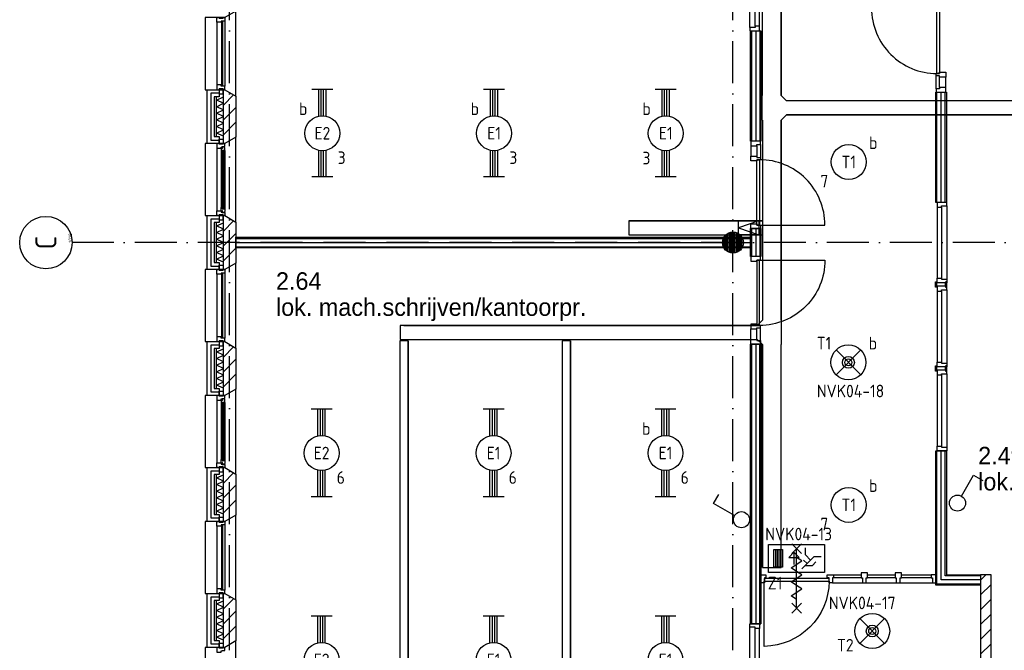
# Model space of a CAD drawing. Header units: millimetres. Extents: x -6587 to 112313, y 244 to 84344.
# Tile 4 of 63: x 14595 to 28681, y 14281 to 23292. Entities that reach past the tile are written whole.
import ezdxf
from ezdxf.enums import TextEntityAlignment as Align

# ---------------------------------------------------------------- set-up
doc = ezdxf.new("R2010")
doc.units = ezdxf.units.MM
doc.header["$LTSCALE"] = 100
doc.linetypes.add('B-SL0', pattern=[100000000.0, 0, -100000000.0])
doc.linetypes.add('DASHDOT', pattern=[9, 6, -1.5, 0, -1.5])
doc.layers.get('0').update_dxf_attribs({"color": 9, "linetype": 'CONTINUOUS'})
for name, color, linetype in [('AL$7----_STRAMIEN', 1, 'DASHDOT'), ('AL21----_BUITENWAND', 4, 'CONTINUOUS'), ('AL21K---_ISOLATIE', 1, 'CONTINUOUS'), ('AL22----_BINNENWAND', 7, 'CONTINUOUS'), ('AL28----_KONSTRUKTIE', 3, 'CONTINUOUS'), ('AL31----_BUITENKOZ', 7, 'CONTINUOUS'), ('AL32----_BINNENKOZ', 7, 'CONTINUOUS'), ('AL32----_DRAAIRICHTING', 1, 'CONTINUOUS'), ('ALL-----_REFLIJNEN', 8, 'CONTINUOUS'), ('ALN-----_BLOCKNAAM', 2, 'CONTINUOUS'), ('ALXA3---_VOLZWART', 14, 'CONTINUOUS'), ('ALXAA---_GEWBETON', 12, 'CONTINUOUS'), ('ALXAB---_PREFABBETON', 1, 'CONTINUOUS'), ('BOUW', 8, 'CONTINUOUS'), ('EB63101-_ATTRIB', 2, 'CONTINUOUS'), ('EB63202-_ATTRIB', 2, 'CONTINUOUS'), ('EB63501-_ATTRIB', 2, 'CONTINUOUS'), ('EL63101-_LICHT-ARM', 3, 'CONTINUOUS'), ('EL63102-_LICHT-SCH', 3, 'CONTINUOUS'), ('EL63202-_NOODVRL-TXT', 3, 'CONTINUOUS'), ('EL63501-_NOODVRL-ARM', 3, 'CONTINUOUS'), ('KABELGOOT1', 8, 'CONTINUOUS'), ('LIJN025', 10, 'CONTINUOUS')]:
    doc.layers.add(name, color=color, linetype=linetype)
doc.styles.add('1_8', font='iso', dxfattribs={"width": 0.7, "height": 1.8})
doc.styles.add('2_0', font='iso', dxfattribs={"height": 200})
doc.styles.add('BURO-025', font='BUROFONT.shx', dxfattribs={"height": 250})
doc.styles.add('NORATT', font='isocp.shx')
doc.styles.get("Standard").update_dxf_attribs({"font": 'iso.shx'})

# ---------------------------------------------------------------- blocks, each defined once
blk = doc.blocks.new('EJ3T20')
at = {"color": 0}
for p, q in [((-6.25, -1.5), (-6.25, 1.5)), ((6.25, -1.5), (6.25, 1.5)), ((-6.25, 0.52), (-2.44, 0.52)), ((-6.25, 0.17), (-2.49, 0.17)), ((2.44, 0.52), (6.25, 0.52)), ((2.49, 0.17), (6.25, 0.17)), ((-6.25, -0.17), (-2.49, -0.17)), ((-6.25, -0.52), (-2.44, -0.52)), ((2.44, -0.52), (6.25, -0.52)), ((2.49, -0.17), (6.25, -0.17))]:
    blk.add_line(p, q, dxfattribs=at)
blk.add_circle((0, 0), 2.5, dxfattribs=at)
at = {"color": 6, "style": '1_8'}
for tag, flags, p in [('SCHAK', 8, (3.5, 2.75)), ('A_CODE', 8, (0, 0)), ('GROEP', 8, (-3.5, -2.75)), ('KAST', 9, (3.5, -2.75))]:
    blk.add_attdef(tag, text='', height=1.8, dxfattribs=dict(at, flags=flags)).set_placement(p, align=Align.MIDDLE)
blk = doc.blocks.new('ES3S1')
blk.add_lwpolyline([(0.58, 1), (2.31, 4), (3.61, 3.25)])
blk.add_circle((0, 0), 1.15)
at = {"style": '1_8'}
for tag, flags, p in [('SCHAK', 8, (3, 5.5)), ('KAST', 9, (-3, 0.5)), ('M_CODE', 9, (0, 0)), ('DOEL', 9, (-3, -2)), ('GROEP', 9, (-3, -4.5))]:
    blk.add_attdef(tag, text='', height=1.8, dxfattribs=dict(at, flags=flags)).set_placement(p, align=Align.MIDDLE_CENTER)
blk = doc.blocks.new('ES3G01')
at = {"color": 0}
for p, q in [((-1.77, 1.77), (1.77, -1.77)), ((1.77, 1.77), (-1.77, -1.77))]:
    blk.add_line(p, q, dxfattribs=at)
at = {"color": 6}
blk.add_lwpolyline([(1.77, -1.77), (1.75, -1.75)], dxfattribs=at)
blk.add_circle((0, 0), 2.5)
at = {"color": 0}
for radius in [0.85, 0.5]:
    blk.add_circle((0, 0), radius, dxfattribs=at)
at = {"color": 6, "style": '1_8'}
for tag, flags, p in [('A_CODE', 8, (-3.5, 2.75)), ('SCHAK', 8, (3.5, 2.75)), ('GROEP', 8, (-3.5, -2.75)), ('KAST', 9, (3.5, -2.75))]:
    blk.add_attdef(tag, text='', height=1.8, dxfattribs=dict(at, flags=flags)).set_placement(p, align=Align.MIDDLE)
blk = doc.blocks.new('ES3N026')
for p, q in [((-1.5, 0.75), (-1, 0.25)), ((0.38, -0.88), (0.38, 0.87)), ((2.25, 1.25), (2.25, -1.25)), ((2.5, 1.25), (2.5, -1.25)), ((2.75, 1.25), (2.75, -1.25)), ((3, 1.25), (3, -1.25))]:
    blk.add_line(p, q)
for points in [[(4.01, 2.01), (4.01, -1.98), (-3.99, -1.98), (-3.99, 2.01)], [(3.25, -1.25), (2, -1.25), (2, 1.25), (3.25, 1.25)], [(0.38, -0.88), (1.12, -0.13), (-0.37, -0.13)]]:
    blk.add_lwpolyline(points, close=True)
for points in [[(-0.75, 1.5), (-2.5, -0.25), (-3.5, -0.25)], [(-1.25, 1), (-2.25, 1), (-2.75, 0.5)], [(-2, 0.25), (-1.25, -0.5), (-1.25, -1.5)]]:
    blk.add_lwpolyline(points)
at = {"color": 2, "style": '1_8', "flags": 8}
blk.add_attdef('NUMMER', text='', height=1.8, dxfattribs=at).set_placement((4, 3.75), align=Align.MIDDLE)
at = {"style": '1_8'}
for tag, flags, p in [('A_CODE', 8, (-3.5, 2.75)), ('SCHAK', 8, (3.5, 2.75)), ('GROEP', 8, (-3.5, -2.75)), ('KAST', 9, (3.5, -2.75))]:
    blk.add_attdef(tag, text='', height=1.8, dxfattribs=dict(at, flags=flags)).set_placement(p, align=Align.MIDDLE_CENTER)
blk = doc.blocks.new('ES3G00')
blk.add_circle((0, 0), 2.5)
at = {"color": 6, "style": '1_8'}
for tag, flags, p in [('SCHAK', 8, (3.5, 2.75)), ('A_CODE', 8, (0, 0)), ('GROEP', 8, (-3.5, -2.75)), ('KAST', 9, (3.5, -2.75))]:
    blk.add_attdef(tag, text='', height=1.8, dxfattribs=dict(at, flags=flags)).set_placement(p, align=Align.MIDDLE)
blk = doc.blocks.new('1010')
at = {"layer": 'AL$7----_STRAMIEN', "color": 7, "linetype": 'Continuous'}
blk.add_circle((0, 750), 750, dxfattribs=at)
at = {"layer": 'AL$7----_STRAMIEN', "color": 3, "linetype": 'Continuous'}
blk.add_attdef('STR-NAAM', text='', height=600, rotation=360, dxfattribs=at).set_placement((0, 750), align=Align.MIDDLE)
at = {"layer": 'ALN-----_BLOCKNAAM', "linetype": 'Continuous'}
blk.add_text('1010', height=100, dxfattribs=at).set_placement((0, 0))
blk = doc.blocks.new('EH100000')
at = {"linetype": 'ByBlock'}
for p, q in [((1, 0.5), (0, 0.5)), ((1, 0.5, 1), (0, 0.5, 1)), ((0, -0.5, 1), (1, -0.5, 1)), ((1, -0.5), (0, -0.5))]:
    blk.add_line(p, q, dxfattribs=at)
at = {"linetype": 'ByBlock', "invisible_edges": 15}
for points in [[(1, -0.5), (0, -0.5), (0, 0.5), (1, 0.5)], [(0, 0.5), (1, 0.5), (1, 0.5, 1), (0, 0.5, 1)], [(0, -0.5, 1), (1, -0.5, 1), (1, -0.5), (0, -0.5)]]:
    blk.add_3dface(points, dxfattribs=at)
at = {"linetype": 'ByBlock', "style": '2_0', "flags": 8}
blk.add_attdef('FUNCTIE', text='', height=0.5, dxfattribs=at).set_placement((0.5, 0), align=Align.MIDDLE)
at = {"linetype": 'ByBlock', "flags": 9}
blk.add_attdef('SCHOT', text='', height=0.5, dxfattribs=at).set_placement((0.5, 0), align=Align.MIDDLE)
blk = doc.blocks.new('EH100005')
blk.add_lwpolyline([(-1, -0.5), (0, -0.5), (0, 0.5), (-1, 0.5)])
at = {"style": '2_0', "flags": 9}
blk.add_attdef('HULPSTUK', text='', height=0.5, dxfattribs=at).set_placement((0, 0), align=Align.MIDDLE)
blk = doc.blocks.new('EH100001')
at = {"linetype": 'ByBlock'}
for p, q in [((1, 0.5, 1), (0, 0.5, 1)), ((0, -0.5, 1), (1, -0.5, 1))]:
    blk.add_line(p, q, dxfattribs=at)
blk.add_lwpolyline([(0, -0.5), (1, 0), (0, 0.5)], dxfattribs=at)
blk.add_lwpolyline([(0, -0.5), (1, 0), (0, 0.5)], dxfattribs=at)
blk.add_lwpolyline([(1, -0.5), (0, -0.5), (0, 0.5), (1, 0.5)], close=True, dxfattribs=at)
at = {"linetype": 'ByBlock', "invisible_edges": 15}
for points in [[(1, -0.5), (0, -0.5), (0, 0.5), (1, 0.5)], [(0, 0.5), (1, 0.5), (1, 0.5, 1), (0, 0.5, 1)], [(0, -0.5, 1), (1, -0.5, 1), (1, -0.5), (0, -0.5)]]:
    blk.add_3dface(points, dxfattribs=at)
at = {"style": '2_0', "flags": 8}
blk.add_attdef('FUNCTIE', text='', height=0.5, dxfattribs=at).set_placement((0.5, 0), align=Align.MIDDLE)
at = {"flags": 9}
blk.add_attdef('SCHOT', text='', height=0.5, dxfattribs=at).set_placement((0.5, 0), align=Align.MIDDLE)
blk = doc.blocks.new('KG3FEF')
at = {"linetype": 'B-SL0'}
for p, q in [((-175, 135), (-175, -135)), ((175, -135), (175, 135)), ((-100, -210), (100, -210))]:
    blk.add_line(p, q, dxfattribs=at)
at = {"linetype": 'ByBlock'}
for points in [[(-175, 135), (0, 135), (0, 135), (175, 135)], [(-100, -210), (-100, -210), (-175, -135), (-175, -135)], [(175, -135), (175, -135), (100, -210), (100, -210)]]:
    blk.add_lwpolyline(points, dxfattribs=at)
at = {"flags": 3}
blk.add_attdef('HULPSTUK', (0, 0), '', height=1, rotation=270, dxfattribs=at)
blk = doc.blocks.new('A$Cb38f1ce1')
at = {"layer": 'ALXAA---_GEWBETON'}
h = blk.add_hatch(dxfattribs=at)
h.set_pattern_fill('GEWPBET', color=8, scale=100, angle=90, style=0)
h.set_pattern_definition([(90, (21547.848, 13579.993), (-20, 6e-15), [])])
edge = h.paths.add_edge_path()
edge.add_arc((21548, 13580), 150, 0, 360)
at = {"layer": 'AL$7----_STRAMIEN', "color": 1}
for p, q in [((14348, 1456), (14348, 70113)), ((31593, 13580), (12094, 13580))]:
    blk.add_line(p, q, dxfattribs=at)
blk.add_lwpolyline([(21548, 1456), (21548, 70088)], dxfattribs=at)
at = {"layer": 'AL21----_BUITENWAND', "color": 8}
for p, q in [((14028, 14995), (14028, 15765)), ((14028, 15765), (14197, 15765)), ((14197, 15665), (14128, 15665)), ((14128, 15665), (14128, 15095)), ((14197, 15765), (14197, 15665)), ((14128, 15095), (14197, 15095)), ((14197, 15095), (14197, 14995)), ((14197, 14995), (14028, 14995)), ((14028, 13195), (14028, 13965)), ((14028, 13965), (14197, 13965)), ((14197, 13965), (14197, 13865)), ((14197, 13865), (14128, 13865)), ((14128, 13865), (14128, 13295)), ((14128, 13295), (14197, 13295)), ((14197, 13295), (14197, 13195)), ((14197, 13195), (14028, 13195)), ((14028, 11395), (14028, 12165)), ((14028, 12165), (14197, 12165)), ((14197, 12165), (14197, 12065)), ((14197, 12065), (14128, 12065)), ((14128, 12065), (14128, 11495)), ((14128, 11495), (14197, 11495)), ((14197, 11495), (14197, 11395)), ((14197, 11395), (14028, 11395)), ((14028, 9595), (14028, 10365)), ((14028, 10365), (14197, 10365)), ((14197, 10365), (14197, 10265)), ((14197, 10265), (14128, 10265)), ((14128, 10265), (14128, 9695)), ((14197, 9595), (14028, 9595)), ((14128, 9695), (14197, 9695)), ((14197, 9695), (14197, 9595)), ((14028, 7795), (14028, 8565)), ((14028, 8565), (14197, 8565)), ((14197, 8465), (14128, 8465)), ((14128, 8465), (14128, 7895)), ((14197, 8565), (14197, 8465)), ((14128, 7895), (14197, 7895)), ((14197, 7895), (14197, 7795)), ((14197, 7795), (14028, 7795))]:
    blk.add_line(p, q, dxfattribs=at)
at = {"layer": 'AL21K---_ISOLATIE', "color": 8, "linetype": 'Continuous'}
for p, q in [((14158, 15095), (14158, 15665)), ((14158, 15617), (14258, 15661)), ((14258, 15095), (14258, 15665)), ((14258, 15570), (14158, 15617)), ((14158, 15522), (14258, 15570)), ((14258, 15475), (14158, 15522)), ((14158, 15427), (14258, 15475)), ((14258, 15380), (14158, 15427)), ((14158, 15332), (14258, 15380)), ((14258, 15285), (14158, 15332)), ((14158, 15237), (14258, 15285)), ((14258, 15190), (14158, 15237)), ((14158, 15142), (14258, 15190)), ((14258, 15099), (14158, 15142)), ((14158, 13295), (14158, 13865)), ((14158, 13817), (14258, 13861)), ((14258, 13770), (14158, 13817)), ((14258, 13295), (14258, 13865)), ((14158, 13722), (14258, 13770)), ((14258, 13675), (14158, 13722)), ((14158, 13627), (14258, 13675)), ((14258, 13580), (14158, 13627)), ((14158, 13532), (14258, 13580)), ((14258, 13485), (14158, 13532)), ((14158, 13437), (14258, 13485)), ((14258, 13390), (14158, 13437)), ((14158, 13342), (14258, 13390)), ((14258, 13299), (14158, 13342)), ((14158, 11495), (14158, 12065)), ((14158, 12017), (14258, 12061)), ((14258, 11970), (14158, 12017)), ((14258, 11495), (14258, 12065)), ((14158, 11922), (14258, 11970)), ((14258, 11875), (14158, 11922)), ((14158, 11827), (14258, 11875)), ((14258, 11780), (14158, 11827)), ((14158, 11732), (14258, 11780)), ((14258, 11685), (14158, 11732)), ((14158, 11637), (14258, 11685)), ((14258, 11590), (14158, 11637)), ((14158, 11542), (14258, 11590)), ((14258, 11499), (14158, 11542)), ((14158, 9695), (14158, 10265)), ((14158, 10217), (14258, 10261)), ((14258, 10170), (14158, 10217)), ((14158, 10122), (14258, 10170)), ((14258, 9695), (14258, 10265)), ((14258, 10075), (14158, 10122)), ((14158, 10027), (14258, 10075)), ((14258, 9980), (14158, 10027)), ((14158, 9932), (14258, 9980)), ((14258, 9885), (14158, 9932)), ((14158, 9837), (14258, 9885)), ((14258, 9790), (14158, 9837)), ((14158, 9742), (14258, 9790)), ((14258, 9699), (14158, 9742)), ((14158, 7895), (14158, 8465)), ((14158, 8417), (14258, 8461)), ((14258, 7895), (14258, 8465)), ((14258, 8370), (14158, 8417)), ((14158, 8322), (14258, 8370)), ((14258, 8275), (14158, 8322)), ((14158, 8227), (14258, 8275)), ((14258, 8180), (14158, 8227)), ((14158, 8132), (14258, 8180)), ((14258, 8085), (14158, 8132)), ((14158, 8037), (14258, 8085)), ((14258, 7990), (14158, 8037)), ((14158, 7942), (14258, 7990)), ((14258, 7899), (14158, 7942))]:
    blk.add_line(p, q, dxfattribs=at)
at = {"layer": 'AL22----_BINNENWAND', "color": 8}
for p, q in [((21798, 15031), (21798, 16605)), ((21798, 16605), (21948, 16605)), ((21948, 16605), (21948, 15031)), ((24451, 14155), (24451, 15729)), ((24451, 15729), (24601, 15729)), ((24601, 15729), (24601, 14155)), ((21948, 15031), (21798, 15031)), ((24601, 14155), (24451, 14155)), ((21798, 13380), (21798, 13780)), ((21798, 13780), (21948, 13780)), ((21948, 13780), (21948, 13380)), ((14438, 13655), (21798, 13655)), ((14438, 13505), (14438, 13655)), ((21798, 13655), (21798, 13505)), ((21798, 13505), (14438, 13505)), ((21948, 13380), (21798, 13380)), ((21798, 8132), (21798, 12129)), ((21798, 12129), (21948, 12129)), ((21798, 12129), (21798, 8132)), ((21948, 12129), (21798, 12129)), ((21948, 12129), (21948, 8132)), ((21948, 8132), (21948, 12129)), ((24451, 8684), (24451, 10605)), ((24451, 10605), (24601, 10605)), ((24601, 10605), (24601, 8834)), ((22388, 9136), (22528, 9276)), ((22528, 9136), (22388, 9276)), ((22458, 8356), (22458, 9206)), ((22383, 8931), (22533, 9031)), ((22533, 9031), (22458, 9081)), ((22458, 8881), (22383, 8931)), ((22533, 8831), (22458, 8881)), ((22923, 8781), (21993, 8781)), ((21993, 8781), (21993, 8740)), ((21993, 8740), (22923, 8740)), ((22383, 8731), (22533, 8831)), ((22898, 8834), (22988, 8834)), ((22898, 8787), (22898, 8834)), ((22925, 8787), (22898, 8787)), ((22923, 8740), (22923, 8781)), ((22925, 8720), (22925, 8787)), ((22988, 8787), (22971, 8787)), ((22971, 8787), (22971, 8720)), ((22988, 8834), (23383, 8834)), ((22988, 8834), (22988, 8787)), ((23383, 8787), (22988, 8787)), ((23473, 8834), (23868, 8834)), ((23868, 8787), (23473, 8787)), ((23958, 8834), (24384, 8834)), ((24384, 8787), (23958, 8787)), ((25091, 8759), (24526, 8759)), ((25091, 8819), (24586, 8819)), ((24601, 8834), (25091, 8834)), ((25091, 8834), (25091, 8684)), ((25091, 8758), (25166, 8834)), ((25241, 8834), (25091, 8834)), ((22458, 8681), (22383, 8731)), ((22383, 8531), (22533, 8631)), ((22533, 8631), (22458, 8681)), ((22971, 8720), (22925, 8720)), ((22971, 8720), (23400, 8720)), ((23456, 8720), (23885, 8720)), ((23941, 8720), (24401, 8720)), ((25091, 8684), (24451, 8684)), ((25091, 8699), (24466, 8699)), ((25091, 8546), (25241, 8696)), ((22458, 8481), (22383, 8531)), ((25091, 8334), (25241, 8484)), ((22388, 8286), (22528, 8426)), ((22528, 8286), (22388, 8426)), ((25091, 8122), (25241, 8272)), ((21791, 8132), (21930, 8132)), ((21791, 8082), (21791, 8132)), ((21867, 8082), (21791, 8082)), ((21948, 8132), (21798, 8132)), ((21798, 8132), (21948, 8132)), ((21867, 8065), (21867, 8082)), ((21930, 8065), (21867, 8065)), ((21930, 8132), (21930, 8065)), ((25091, 7910), (25241, 8060)), ((25091, 7698), (25241, 7848))]:
    blk.add_line(p, q, dxfattribs=at)
at = {"layer": 'AL22----_BINNENWAND', "color": 8, "linetype": 'Continuous'}
for p, q in [((21813, 16605), (21813, 15031)), ((21813, 16605), (21813, 15032)), ((21933, 16605), (21933, 15031)), ((21933, 16605), (21933, 15032)), ((24466, 14155), (24466, 15729)), ((24586, 14155), (24586, 15729)), ((21813, 13780), (21813, 13380)), ((21933, 13780), (21933, 13380)), ((14438, 13640), (21798, 13640)), ((14438, 13520), (21798, 13520)), ((21813, 8132), (21813, 12129)), ((21813, 12129), (21813, 8132)), ((21933, 8132), (21933, 12129)), ((21933, 12129), (21933, 8132)), ((24466, 8699), (24466, 10605)), ((24586, 8819), (24586, 10605))]:
    blk.add_line(p, q, dxfattribs=at)
at = {"layer": 'AL22----_BINNENWAND', "color": 8}
for points in [[(21951, 8834), (22018, 8834), (22018, 8787), (22001, 8787), (22001, 8720), (21951, 8720)], [(23473, 8859), (23383, 8859), (23383, 8787), (23400, 8787), (23400, 8720), (23456, 8720), (23456, 8787), (23473, 8787)], [(23958, 8859), (23868, 8859), (23868, 8787), (23885, 8787), (23885, 8720), (23941, 8720), (23941, 8787), (23958, 8787)], [(24451, 8834), (24384, 8834), (24384, 8787), (24401, 8787), (24401, 8720), (24451, 8720)]]:
    blk.add_lwpolyline(points, close=True, dxfattribs=at)
blk.add_lwpolyline([(22923, 8740, -0.408724), (21993, 7810), (21993, 8740)], format="xyb", dxfattribs=at)
at = {"layer": 'AL28----_KONSTRUKTIE', "color": 8}
for p, q in [((14258, 15765), (14278, 15765)), ((14258, 14995), (14258, 15765)), ((14278, 15765), (14438, 15673)), ((14438, 15673), (14438, 15087)), ((14438, 15087), (14278, 14995)), ((14278, 14995), (14258, 14995)), ((14258, 13965), (14278, 13965)), ((14258, 13195), (14258, 13965)), ((14278, 13965), (14438, 13873)), ((14438, 13873), (14438, 13287)), ((14438, 13287), (14278, 13195)), ((14278, 13195), (14258, 13195)), ((14258, 12165), (14278, 12165)), ((14258, 11395), (14258, 12165)), ((14278, 12165), (14438, 12073)), ((14438, 12073), (14438, 11487)), ((14438, 11487), (14278, 11395)), ((14278, 11395), (14258, 11395)), ((14258, 10365), (14278, 10365)), ((14258, 9595), (14258, 10365)), ((14278, 10365), (14438, 10273)), ((14438, 10273), (14438, 9687)), ((14278, 9595), (14258, 9595)), ((14438, 9687), (14278, 9595)), ((25091, 8834), (25091, 2870)), ((25241, 2870), (25241, 8834)), ((14258, 8565), (14278, 8565)), ((14258, 7795), (14258, 8565)), ((14278, 8565), (14438, 8473)), ((14438, 8473), (14438, 7887)), ((14278, 7795), (14258, 7795)), ((14438, 7887), (14278, 7795))]:
    blk.add_line(p, q, dxfattribs=at)
blk.add_circle((21548, 13580), 150, dxfattribs=at)
at = {"layer": 'AL31----_BUITENKOZ', "color": 8}
for points in [[(14278, 15765), (14438, 15673), (14438, 16887), (14278, 16795), (13998, 16795), (13998, 15765)], [(14253, 15775), (14197, 15775), (14197, 15704), (14253, 15704)], [(14278, 13965), (14438, 13873), (14438, 15087), (14278, 14995), (13998, 14995), (13998, 13965)], [(14278, 14995), (14253, 14995), (14253, 14985), (14197, 14985), (14197, 14995), (14164, 14995), (14164, 14928), (14227, 14928), (14227, 14945), (14242, 14945), (14242, 14951), (14278, 14951)], [(14253, 14985), (14197, 14985), (14197, 15056), (14253, 15056)], [(14281, 14938), (14276, 14941), (14276, 14948), (14247, 14948), (14247, 14925), (14242, 14925), (14242, 14933), (14227, 14933), (14227, 14928), (14227, 14881), (14240, 14879), (14240, 14896), (14281, 14896)], [(14278, 14896), (14265, 14896), (14265, 14879), (14278, 14879)], [(14278, 13965), (14253, 13965), (14253, 13975), (14197, 13975), (14197, 13965), (14164, 13965), (14164, 14032), (14227, 14032), (14227, 14015), (14242, 14015), (14242, 14009), (14278, 14009)], [(14253, 13975), (14197, 13975), (14197, 13904), (14253, 13904)], [(14281, 14022), (14276, 14019), (14276, 14012), (14247, 14012), (14247, 14035), (14242, 14035), (14242, 14027), (14227, 14027), (14227, 14032), (14227, 14079), (14240, 14081), (14240, 14064), (14281, 14064)], [(14278, 14064), (14265, 14064), (14265, 14081), (14278, 14081)], [(14278, 12165), (14438, 12073), (14438, 13287), (14278, 13195), (13998, 13195), (13998, 12165)], [(14253, 13185), (14197, 13185), (14197, 13256), (14253, 13256)], [(14253, 12175), (14197, 12175), (14197, 12104), (14253, 12104)], [(14278, 10365), (14438, 10273), (14438, 11487), (14278, 11395), (13998, 11395), (13998, 10365)], [(14253, 11385), (14197, 11385), (14197, 11456), (14253, 11456)], [(14278, 11395), (14253, 11395), (14253, 11385), (14197, 11385), (14197, 11395), (14164, 11395), (14164, 11328), (14227, 11328), (14227, 11345), (14242, 11345), (14242, 11351), (14278, 11351)], [(14281, 11338), (14276, 11341), (14276, 11348), (14247, 11348), (14247, 11325), (14242, 11325), (14242, 11333), (14227, 11333), (14227, 11328), (14227, 11281), (14240, 11279), (14240, 11296), (14281, 11296)], [(14278, 11296), (14265, 11296), (14265, 11279), (14278, 11279)], [(14278, 10365), (14253, 10365), (14253, 10375), (14197, 10375), (14197, 10365), (14164, 10365), (14164, 10432), (14227, 10432), (14227, 10415), (14242, 10415), (14242, 10409), (14278, 10409)], [(14281, 10422), (14276, 10419), (14276, 10412), (14247, 10412), (14247, 10435), (14242, 10435), (14242, 10427), (14227, 10427), (14227, 10432), (14227, 10479), (14240, 10481), (14240, 10464), (14281, 10464)], [(14278, 10464), (14265, 10464), (14265, 10481), (14278, 10481)], [(14253, 10375), (14197, 10375), (14197, 10304), (14253, 10304)], [(14278, 8565), (14438, 8473), (14438, 9687), (14278, 9595), (13998, 9595), (13998, 8565)], [(14253, 9585), (14197, 9585), (14197, 9656), (14253, 9656)], [(14253, 8575), (14197, 8575), (14197, 8504), (14253, 8504)], [(14278, 6765), (14438, 6673), (14438, 7887), (14278, 7795), (13998, 7795), (13998, 6765)], [(14278, 7795), (14253, 7795), (14253, 7785), (14197, 7785), (14197, 7795), (14164, 7795), (14164, 7728), (14227, 7728), (14227, 7745), (14242, 7745), (14242, 7751), (14278, 7751)], [(14253, 7785), (14197, 7785), (14197, 7856), (14253, 7856)]]:
    blk.add_lwpolyline(points, close=True, dxfattribs=at)
at = {"layer": 'AL31----_BUITENKOZ', "color": 8, "linetype": 'Continuous'}
for points in [[(14278, 16745), (14278, 16745), (14227, 16745), (14227, 16728), (14164, 16728), (14164, 16728), (14164, 16728), (14164, 16728), (14164, 16728), (14164, 16795), (14197, 16795), (14197, 16785), (14253, 16785), (14253, 16795), (14253, 16795), (14278, 16795)], [(14252, 16740), (14231, 16740), (14231, 15820), (14252, 15820)], [(14278, 15815), (14278, 15815), (14227, 15815), (14227, 15832), (14164, 15832), (14164, 15832), (14164, 15832), (14164, 15832), (14164, 15832), (14164, 15765), (14197, 15765), (14197, 15775), (14253, 15775), (14253, 15765), (14253, 15765), (14278, 15765)], [(14263, 14894), (14242, 14894), (14242, 14066), (14263, 14066)], [(14278, 13145), (14278, 13145), (14227, 13145), (14227, 13128), (14164, 13128), (14164, 13128), (14164, 13128), (14164, 13128), (14164, 13128), (14164, 13195), (14197, 13195), (14197, 13185), (14253, 13185), (14253, 13195), (14253, 13195), (14278, 13195)], [(14252, 13140), (14231, 13140), (14231, 12220), (14252, 12220)], [(14278, 12215), (14278, 12215), (14227, 12215), (14227, 12232), (14164, 12232), (14164, 12232), (14164, 12232), (14164, 12232), (14164, 12232), (14164, 12165), (14197, 12165), (14197, 12175), (14253, 12175), (14253, 12165), (14253, 12165), (14278, 12165)], [(14263, 11294), (14242, 11294), (14242, 10466), (14263, 10466)], [(14278, 9545), (14278, 9545), (14227, 9545), (14227, 9528), (14164, 9528), (14164, 9528), (14164, 9528), (14164, 9528), (14164, 9528), (14164, 9595), (14197, 9595), (14197, 9585), (14253, 9585), (14253, 9595), (14253, 9595), (14278, 9595)], [(14252, 9540), (14231, 9540), (14231, 8620), (14252, 8620)], [(14278, 8615), (14278, 8615), (14227, 8615), (14227, 8632), (14164, 8632), (14164, 8632), (14164, 8632), (14164, 8632), (14164, 8632), (14164, 8565), (14197, 8565), (14197, 8575), (14253, 8575), (14253, 8565), (14253, 8565), (14278, 8565)]]:
    blk.add_lwpolyline(points, close=True, dxfattribs=at)
at = {"layer": 'AL31----_BUITENKOZ', "color": 8}
for points in [[(14164, 16728), (14164, 15832)], [(14278, 16745), (14278, 15815)], [(14164, 14928), (14164, 14032)], [(14227, 14881), (14227, 14079)], [(14281, 14896), (14281, 14064)], [(14164, 13128), (14164, 12232)], [(14278, 13145), (14278, 12215)], [(14164, 11328), (14164, 10432)], [(14227, 11281), (14227, 10479)], [(14281, 11296), (14281, 10464)], [(14164, 9528), (14164, 8632)], [(14278, 9545), (14278, 8615)]]:
    blk.add_lwpolyline(points, dxfattribs=at)
at = {"layer": 'AL32----_BINNENKOZ', "color": 8}
for p, q in [((21803, 16013), (21803, 15946)), ((24446, 13005), (24446, 13018)), ((24446, 13018), (24464, 13018)), ((24446, 12942), (24446, 13005)), ((24464, 12955), (24464, 13005)), ((24464, 13005), (24469, 13005)), ((24589, 13005), (24583, 13005)), ((24607, 13018), (24589, 13018)), ((24589, 12955), (24589, 13005)), ((24607, 13005), (24607, 13018)), ((24607, 12942), (24607, 13005)), ((24464, 12942), (24446, 12942)), ((24464, 12955), (24464, 12942)), ((24469, 12955), (24464, 12955)), ((24583, 12955), (24589, 12955)), ((24589, 12955), (24589, 12942)), ((24589, 12942), (24607, 12942)), ((24446, 11805), (24446, 11818)), ((24446, 11818), (24464, 11818)), ((24446, 11742), (24446, 11805)), ((24464, 11742), (24446, 11742)), ((24464, 11755), (24464, 11805)), ((24464, 11805), (24469, 11805)), ((24464, 11755), (24464, 11742)), ((24469, 11755), (24464, 11755)), ((24589, 11805), (24583, 11805)), ((24583, 11755), (24589, 11755)), ((24607, 11818), (24589, 11818)), ((24589, 11755), (24589, 11805)), ((24589, 11755), (24589, 11742)), ((24589, 11742), (24607, 11742)), ((24607, 11805), (24607, 11818)), ((24607, 11742), (24607, 11805)), ((21791, 7032), (21791, 8082)), ((21867, 7049), (21867, 8065)), ((21930, 7049), (21930, 8065))]:
    blk.add_line(p, q, dxfattribs=at)
for points in [[(21791, 16655), (21791, 17705)], [(21867, 16672), (21867, 17688)], [(21930, 16672), (21930, 17688)], [(21791, 16605), (21930, 16605), (21930, 16672), (21867, 16672), (21867, 16655), (21791, 16655), (21791, 16605)], [(24454, 15963), (24454, 15996), (24505, 15996), (24505, 16013), (24593, 16013), (24593, 15946), (24505, 15946), (24505, 15963), (24454, 15963), (24454, 15996)], [(24454, 15779), (24454, 15963)], [(24505, 15796), (24505, 15946)], [(24593, 15796), (24593, 15946)], [(21802, 14964), (21802, 14814)], [(21890, 14964), (21890, 14814)], [(21941, 14981), (21941, 14797)], [(21941, 14797), (21941, 14764), (21890, 14764), (21890, 14747), (21802, 14747), (21802, 14814), (21890, 14814), (21890, 14797), (21941, 14797), (21941, 14764)], [(24608, 14155), (24469, 14155), (24469, 14088), (24532, 14088), (24532, 14105), (24608, 14105), (24608, 14155)], [(24469, 14088), (24469, 13072)], [(24532, 14088), (24532, 13072)], [(24608, 14105), (24608, 13055)], [(24608, 13005), (24469, 13005), (24469, 13072), (24532, 13072), (24532, 13055), (24608, 13055), (24608, 13005)], [(24608, 12955), (24469, 12955), (24469, 12888), (24532, 12888), (24532, 12905), (24608, 12905), (24608, 12955)], [(24469, 12888), (24469, 11872)], [(24532, 12888), (24532, 11872)], [(24608, 12905), (24608, 11855)], [(21941, 12363), (21941, 12396), (21890, 12396), (21890, 12413), (21802, 12413), (21802, 12346), (21890, 12346), (21890, 12363), (21941, 12363), (21941, 12396)], [(21802, 12196), (21802, 12346)], [(21890, 12196), (21890, 12346)], [(21941, 12179), (21941, 12363)], [(24608, 11805), (24469, 11805), (24469, 11872), (24532, 11872), (24532, 11855), (24608, 11855), (24608, 11805)], [(24608, 11755), (24469, 11755), (24469, 11688), (24532, 11688), (24532, 11705), (24608, 11705), (24608, 11755)], [(24608, 11705), (24608, 10655)], [(24469, 11688), (24469, 10672)], [(24532, 11688), (24532, 10672)], [(24608, 10605), (24469, 10605), (24469, 10672), (24532, 10672), (24532, 10655), (24608, 10655), (24608, 10605)]]:
    blk.add_lwpolyline(points, dxfattribs=at)
for points in [[(24505, 15996), (24465, 15996), (24465, 16930), (24505, 16930)], [(24505, 15796), (24505, 15779), (24454, 15779), (24454, 15729), (24593, 15729), (24593, 15796)], [(21890, 14964), (21890, 14981), (21941, 14981), (21941, 15031), (21802, 15031), (21802, 14964)], [(21890, 14764), (21930, 14764), (21930, 13830), (21890, 13830)], [(21890, 13847), (21890, 13830), (21941, 13830), (21941, 13780), (21802, 13780), (21802, 13847)], [(21890, 13313), (21890, 13330), (21941, 13330), (21941, 13380), (21802, 13380), (21802, 13313)], [(21890, 12396), (21930, 12396), (21930, 13330), (21890, 13330)], [(21890, 12196), (21890, 12179), (21941, 12179), (21941, 12129), (21802, 12129), (21802, 12196)]]:
    blk.add_lwpolyline(points, close=True, dxfattribs=at)
at = {"layer": 'AL32----_DRAAIRICHTING', "color": 8}
for points in [[(24465, 16930), (23531, 16930, 0.414214), (24465, 15996, 0.414214)], [(21930, 13830), (22864, 13830, 0.414214), (21930, 14764, 0.414214)], [(21930, 13330), (22864, 13330, -0.414214), (21930, 12396, -0.414214)]]:
    blk.add_lwpolyline(points, format="xyb", dxfattribs=at)
at = {"layer": 'ALL-----_REFLIJNEN', "color": 8, "linetype": 'Continuous'}
for p, q in [((21873, 16605), (21873, 15032)), ((14197, 15715), (14078, 15715)), ((14078, 15715), (14078, 15045)), ((24526, 14155), (24526, 15729)), ((14078, 15045), (14197, 15045)), ((14197, 13915), (14078, 13915)), ((14078, 13915), (14078, 13245)), ((21873, 13777), (21873, 13380)), ((14438, 13580), (21798, 13580)), ((14078, 13245), (14197, 13245)), ((14197, 12115), (14078, 12115)), ((14078, 12115), (14078, 11445)), ((21873, 12129), (21873, 8132)), ((14078, 11445), (14197, 11445)), ((24526, 8759), (24526, 10605)), ((14197, 10315), (14078, 10315)), ((14078, 10315), (14078, 9645)), ((14078, 9645), (14197, 9645)), ((14197, 8515), (14078, 8515)), ((14078, 8515), (14078, 7845)), ((14078, 7845), (14197, 7845))]:
    blk.add_line(p, q, dxfattribs=at)
at = {"layer": 'ALXA3---_VOLZWART', "color": 8}
for p, q in [((14197, 15715), (14078, 15715)), ((14078, 15715), (14078, 15045)), ((14078, 15045), (14197, 15045)), ((14197, 13915), (14078, 13915)), ((14078, 13915), (14078, 13245)), ((14078, 13245), (14197, 13245)), ((14197, 12115), (14078, 12115)), ((14078, 12115), (14078, 11445)), ((14078, 11445), (14197, 11445)), ((14197, 10315), (14078, 10315)), ((14078, 10315), (14078, 9645)), ((14078, 9645), (14197, 9645)), ((14197, 8515), (14078, 8515)), ((14078, 8515), (14078, 7845)), ((14078, 7845), (14197, 7845))]:
    blk.add_line(p, q, dxfattribs=at)
at = {"layer": 'ALXAB---_PREFABBETON', "color": 8}
for p, q in [((14258, 15756), (14267, 15765)), ((14258, 15544), (14405, 15691)), ((14258, 15332), (14438, 15512)), ((14258, 15120), (14438, 15300)), ((14258, 13956), (14267, 13965)), ((14258, 13744), (14405, 13891)), ((14258, 13532), (14438, 13712)), ((14258, 13320), (14438, 13500)), ((14258, 12156), (14267, 12165)), ((14258, 11944), (14405, 12091)), ((14258, 11732), (14438, 11912)), ((14258, 11520), (14438, 11700)), ((14258, 10356), (14267, 10365)), ((14258, 10144), (14405, 10291)), ((14258, 9932), (14438, 10112)), ((14258, 9720), (14438, 9900)), ((14258, 8556), (14267, 8565)), ((14258, 8344), (14405, 8491)), ((14258, 8132), (14438, 8312)), ((14258, 7920), (14438, 8100))]:
    blk.add_line(p, q, dxfattribs=at)
at = {"layer": 'AL$7----_STRAMIEN', "xscale": 0.5, "yscale": 0.5, "zscale": 0.5, "rotation": 90}
blk.add_blockref('1010', (12094, 13580), dxfattribs=at).add_auto_attribs({'STR-NAAM': 'C'})
at = {"layer": 'KABELGOOT1', "zscale": 60}
for name, p, xscale, yscale, rotation in [('EH100000', (22103, 15681, 3650), 6605, 270, 89.99999999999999), ('EH100000', (22104, 12472, 2750), 2855.742240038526, 270, 90.00000000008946), ('EH100000', (21960, 13791), 1903.000000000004, 200, 180), ('EH100005', (20057, 13791), 60, 200, 180), ('EH100005', (16788, 12297, 2750), 60, 200, 180.0000000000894), ('EH100000', (21894, 12297, 2750), 5055.000000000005, 200, 180.0000000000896), ('EH100000', (16843, 3035, 3650), 9142, 119.9999999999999, 90), ('EH100005', (16843, 12177, 3650), 60, 119.9999999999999, 90), ('EH100000', (19164, 3035, 3650), 9142, 119.9999999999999, 90), ('EH100005', (19164, 12177, 3650), 60, 119.9999999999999, 90), ('EH100000', (22104, 12122, 2750), 3184.257759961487, 270, 270.0000000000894), ('EH100005', (22104, 8938, 2750), 60, 270, 270.0000000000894)]:
    blk.add_blockref(name, p, dxfattribs=dict(at, xscale=xscale, yscale=yscale, rotation=rotation))
at = {"layer": 'KABELGOOT1'}
for p, rotation in [((22103, 15506, 3650), 89.99999999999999), ((22104, 12297, 2750), 270.0000000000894)]:
    blk.add_blockref('KG3FEF', p, dxfattribs=dict(at, rotation=rotation))
at = {"layer": 'KABELGOOT1', "xscale": 6517.000000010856, "yscale": 200, "zscale": 60}
blk.add_blockref('EH100000', (22313, 15506, 3650), dxfattribs=at)
at = {"layer": 'KABELGOOT1', "extrusion": (0.707106, -0.000648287, 0.707107), "xscale": 410.1219330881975, "yscale": 200, "zscale": 59.99999999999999, "rotation": 89.99999999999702}
blk.add_blockref('EH100001', (13811, -15519, 15459), dxfattribs=at)
at = {"layer": 'BOUW', "style": 'BURO-025'}
for s, p in [('2.64', (15011, 12906)), ('lok. mach.schrijven/kantoorpr.', (15011, 12533)), ('2.49', (25056, 10411)), ('lok. mach.schrijven/kantoorpr.', (25056, 10038))]:
    blk.add_text(s, height=250, dxfattribs=at).set_placement(p)

msp = doc.modelspace()

# ---------------------------------------------------------------- block references
at = {"layer": 'EL63101-_LICHT-ARM'}
ref = msp.add_blockref('EJ3T20', (18926, 21670, 3500), dxfattribs=dict(at, xscale=100, yscale=100, zscale=100, rotation=90))
ref.add_attrib('A_CODE', 'E2', dxfattribs={"layer": 'EB63101-_ATTRIB', "color": 1, "height": 180, "style": '1_8', "flags": 8}).set_placement((18926, 21670, 3500), align=Align.MIDDLE)
ref.add_attrib('GROEP', '3', dxfattribs={"layer": 'EB63101-_ATTRIB', "color": 1, "height": 180, "style": '1_8', "flags": 8}).set_placement((19201, 21320, 3500), align=Align.MIDDLE)
ref.add_attrib('SCHAK', 'b', dxfattribs={"layer": 'EB63101-_ATTRIB', "color": 1, "height": 180, "style": '1_8', "flags": 8}).set_placement((18651, 22020, 3500), align=Align.MIDDLE)
ref = msp.add_blockref('EJ3T20', (21382, 21670, 3500), dxfattribs=dict(at, xscale=100, yscale=100, zscale=100, rotation=90))
ref.add_attrib('A_CODE', 'E1', dxfattribs={"layer": 'EB63101-_ATTRIB', "color": 1, "height": 180, "style": '1_8', "flags": 8}).set_placement((21382, 21670, 3500), align=Align.MIDDLE)
ref.add_attrib('GROEP', '3', dxfattribs={"layer": 'EB63101-_ATTRIB', "color": 1, "height": 180, "style": '1_8', "flags": 8}).set_placement((21657, 21320, 3500), align=Align.MIDDLE)
ref.add_attrib('SCHAK', 'b', dxfattribs={"layer": 'EB63101-_ATTRIB', "color": 1, "height": 180, "style": '1_8', "flags": 8}).set_placement((21107, 22020, 3500), align=Align.MIDDLE)
ref = msp.add_blockref('EJ3T20', (23838, 21670, 3500), dxfattribs=dict(at, xscale=100, yscale=100, zscale=100, rotation=90))
ref.add_attrib('A_CODE', 'E1', dxfattribs={"layer": 'EB63101-_ATTRIB', "color": 1, "height": 180, "style": '1_8', "flags": 8}).set_placement((23838, 21670, 3500), align=Align.MIDDLE)
ref.add_attrib('GROEP', '3', dxfattribs={"layer": 'EB63101-_ATTRIB', "color": 1, "height": 180, "style": '1_8', "flags": 8}).set_placement((23561, 21315, 3500), align=Align.MIDDLE)
ref.add_attrib('SCHAK', 'b', dxfattribs={"layer": 'EB63101-_ATTRIB', "color": 1, "height": 180, "style": '1_8', "flags": 8}).set_placement((23563, 22020, 3500), align=Align.MIDDLE)
ref = msp.add_blockref('ES3G00', (26456, 21259, 2600), dxfattribs=dict(at, xscale=100, yscale=100, zscale=100))
ref.add_attrib('A_CODE', 'T1', dxfattribs={"layer": 'EB63101-_ATTRIB', "color": 1, "height": 180, "style": 'NORATT', "flags": 8}).set_placement((26456, 21259, 2600), align=Align.MIDDLE)
ref.add_attrib('GROEP', '7', dxfattribs={"layer": 'EB63101-_ATTRIB', "color": 1, "height": 180, "style": 'NORATT', "flags": 8}).set_placement((26106, 20984, 2600), align=Align.MIDDLE)
ref.add_attrib('SCHAK', 'b', dxfattribs={"layer": 'EB63101-_ATTRIB', "color": 1, "height": 180, "style": 'NORATT', "flags": 8}).set_placement((26806, 21534, 2600), align=Align.MIDDLE)
ref = msp.add_blockref('EJ3T20', (18914, 17100, 3500), dxfattribs=dict(at, xscale=100, yscale=100, zscale=100, rotation=90))
ref.add_attrib('A_CODE', 'E2', dxfattribs={"layer": 'EB63101-_ATTRIB', "color": 1, "height": 180, "style": 'NORATT', "flags": 8}).set_placement((18914, 17100, 3500), align=Align.MIDDLE)
ref.add_attrib('GROEP', '6', dxfattribs={"layer": 'EB63101-_ATTRIB', "color": 1, "height": 180, "style": 'NORATT', "flags": 8}).set_placement((19189, 16750, 3500), align=Align.MIDDLE)
ref = msp.add_blockref('EJ3T20', (21374, 17100, 3500), dxfattribs=dict(at, xscale=100, yscale=100, zscale=100, rotation=90))
ref.add_attrib('A_CODE', 'E1', dxfattribs={"layer": 'EB63101-_ATTRIB', "color": 1, "height": 180, "style": 'NORATT', "flags": 8}).set_placement((21374, 17100, 3500), align=Align.MIDDLE)
ref.add_attrib('GROEP', '6', dxfattribs={"layer": 'EB63101-_ATTRIB', "color": 1, "height": 180, "style": 'NORATT', "flags": 8}).set_placement((21649, 16750, 3500), align=Align.MIDDLE)
ref = msp.add_blockref('EJ3T20', (23834, 17100, 3500), dxfattribs=dict(at, xscale=100, yscale=100, zscale=100, rotation=90))
ref.add_attrib('A_CODE', 'E1', dxfattribs={"layer": 'EB63101-_ATTRIB', "color": 1, "height": 180, "style": '1_8', "flags": 8}).set_placement((23834, 17100, 3500), align=Align.MIDDLE)
ref.add_attrib('GROEP', '6', dxfattribs={"layer": 'EB63101-_ATTRIB', "color": 1, "height": 180, "style": '1_8', "flags": 8}).set_placement((24109, 16750, 3500), align=Align.MIDDLE)
ref.add_attrib('SCHAK', 'b', dxfattribs={"layer": 'EB63101-_ATTRIB', "color": 1, "height": 180, "style": '1_8', "flags": 8}).set_placement((23559, 17450, 3500), align=Align.MIDDLE)
ref = msp.add_blockref('ES3G00', (26456, 16359, 2600), dxfattribs=dict(at, xscale=100, yscale=100, zscale=100))
ref.add_attrib('A_CODE', 'T1', dxfattribs={"layer": 'EB63101-_ATTRIB', "color": 1, "height": 180, "style": 'NORATT', "flags": 8}).set_placement((26456, 16359, 2600), align=Align.MIDDLE)
ref.add_attrib('GROEP', '7', dxfattribs={"layer": 'EB63101-_ATTRIB', "color": 1, "height": 180, "style": 'NORATT', "flags": 8}).set_placement((26106, 16084, 2600), align=Align.MIDDLE)
ref.add_attrib('SCHAK', 'b', dxfattribs={"layer": 'EB63101-_ATTRIB', "color": 1, "height": 180, "style": 'NORATT', "flags": 8}).set_placement((26806, 16634, 2600), align=Align.MIDDLE)
ref = msp.add_blockref('EJ3T20', (18914, 14144, 3500), dxfattribs=dict(at, xscale=100, yscale=100, zscale=100, rotation=90))
ref.add_attrib('A_CODE', 'E2', dxfattribs={"layer": 'EB63101-_ATTRIB', "color": 1, "height": 180, "style": 'NORATT', "flags": 8}).set_placement((18914, 14144, 3500), align=Align.MIDDLE)
ref.add_attrib('GROEP', '6', dxfattribs={"layer": 'EB63101-_ATTRIB', "color": 1, "height": 180, "style": 'NORATT', "flags": 8}).set_placement((19189, 13794, 3500), align=Align.MIDDLE)
ref = msp.add_blockref('EJ3T20', (21374, 14144, 3500), dxfattribs=dict(at, xscale=100, yscale=100, zscale=100, rotation=90))
ref.add_attrib('A_CODE', 'E1', dxfattribs={"layer": 'EB63101-_ATTRIB', "color": 1, "height": 180, "style": 'NORATT', "flags": 8}).set_placement((21374, 14144, 3500), align=Align.MIDDLE)
ref.add_attrib('GROEP', '6', dxfattribs={"layer": 'EB63101-_ATTRIB', "color": 1, "height": 180, "style": 'NORATT', "flags": 8}).set_placement((21649, 13794, 3500), align=Align.MIDDLE)
ref = msp.add_blockref('EJ3T20', (23834, 14144, 3500), dxfattribs=dict(at, xscale=100, yscale=100, zscale=100, rotation=90))
ref.add_attrib('A_CODE', 'E1', dxfattribs={"layer": 'EB63101-_ATTRIB', "color": 1, "height": 180, "style": 'NORATT', "flags": 8}).set_placement((23834, 14144, 3500), align=Align.MIDDLE)
ref.add_attrib('GROEP', '6', dxfattribs={"layer": 'EB63101-_ATTRIB', "color": 1, "height": 180, "style": 'NORATT', "flags": 8}).set_placement((24109, 13794, 3500), align=Align.MIDDLE)
at = {"layer": 'EL63102-_LICHT-SCH', "xscale": 100, "yscale": 100, "zscale": 100}
msp.add_blockref('ES3S1', (28011, 16384, 1050), dxfattribs=at)
at = {"layer": 'EL63102-_LICHT-SCH', "xscale": 100, "yscale": 100, "zscale": 100, "rotation": 90}
msp.add_blockref('ES3S1', (24921, 16147, 1050), dxfattribs=at)
at = {"layer": 'EL63202-_NOODVRL-TXT'}
ref = msp.add_blockref('ES3N026', (25710, 15594), dxfattribs=dict(at, xscale=100, yscale=100, zscale=100, rotation=180))
ref.add_attrib('A_CODE', 'Z1', dxfattribs={"layer": 'EB63202-_ATTRIB', "color": 1, "height": 180, "style": '1_8', "flags": 8}).set_placement((25402, 15241), align=Align.MIDDLE_CENTER)
ref.add_attrib('GROEP', 'NVK04-13', dxfattribs={"layer": 'EB63202-_ATTRIB', "color": 1, "height": 180, "style": '1_8', "flags": 8}).set_placement((25739, 15942), align=Align.MIDDLE_CENTER)
at = {"layer": 'EL63501-_NOODVRL-ARM'}
ref = msp.add_blockref('ES3G01', (26451, 18395, 2600), dxfattribs=dict(at, xscale=100, yscale=100, zscale=100))
ref.add_attrib('A_CODE', 'T1', dxfattribs={"layer": 'EB63501-_ATTRIB', "color": 1, "height": 180, "style": 'NORATT', "flags": 8}).set_placement((26101, 18670, 2600), align=Align.MIDDLE)
ref.add_attrib('GROEP', 'NVK04-18', dxfattribs={"layer": 'EB63501-_ATTRIB', "color": 1, "height": 180, "style": 'NORATT', "flags": 8}).set_placement((26481, 17986, 2600), align=Align.MIDDLE)
ref.add_attrib('SCHAK', 'b', dxfattribs={"layer": 'EB63501-_ATTRIB', "color": 1, "height": 180, "style": 'NORATT', "flags": 8}).set_placement((26801, 18670, 2600), align=Align.MIDDLE)
ref = msp.add_blockref('ES3G01', (26791, 14556), dxfattribs=dict(at, xscale=100, yscale=100, zscale=100))
ref.add_attrib('A_CODE', 'T2', dxfattribs={"layer": 'EB63501-_ATTRIB', "color": 1, "height": 180, "style": '1_8', "flags": 8}).set_placement((26406, 14354), align=Align.MIDDLE)
ref.add_attrib('GROEP', 'NVK04-17', dxfattribs={"layer": 'EB63501-_ATTRIB', "color": 1, "height": 180, "style": '1_8', "flags": 8}).set_placement((26648, 14958), align=Align.MIDDLE)
at = {"layer": 'LIJN025'}
msp.add_blockref('A$Cb38f1ce1', (3251, 6527), dxfattribs=at)

doc.saveas('drawing.dxf')
